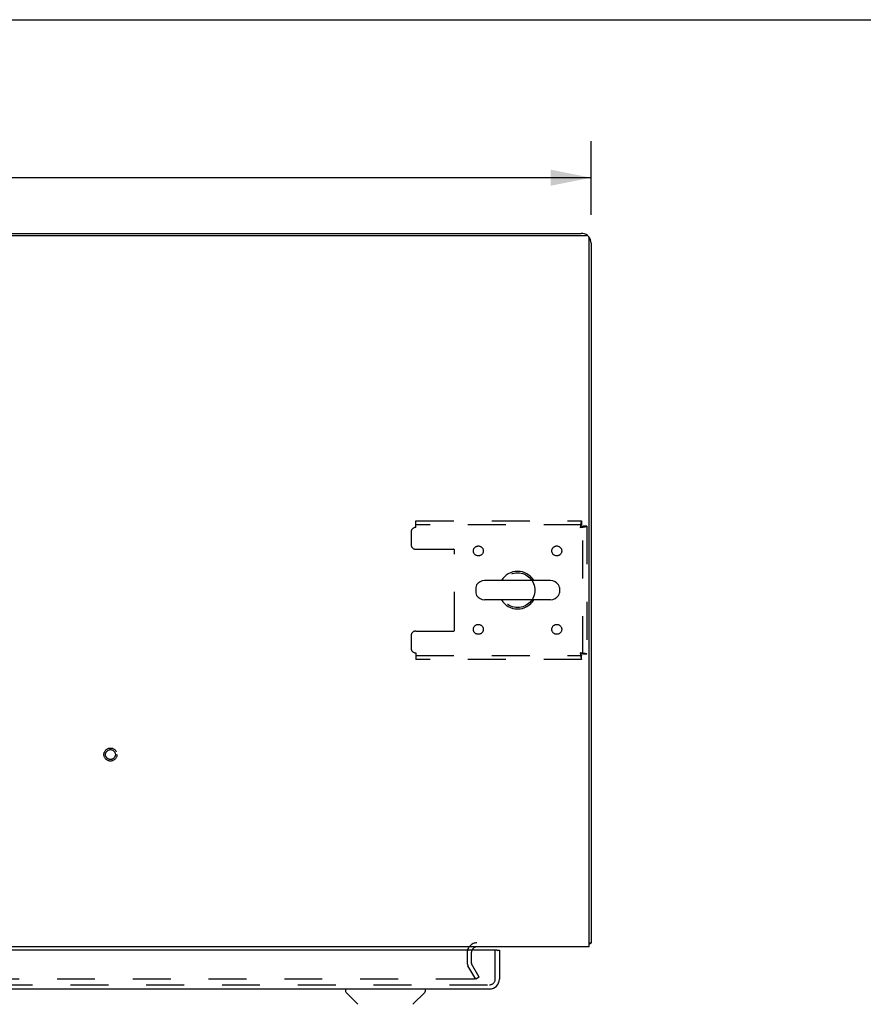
# Model space of a CAD drawing. Header units: inches. Extents: x 0 to 174, y 0 to 112.
# Tile 10 of 14: x 73 to 94, y 88 to 112. Entities that reach past the tile are written whole.
import ezdxf

# ---------------------------------------------------------------- set-up
doc = ezdxf.new("R2010")
doc.units = ezdxf.units.IN
doc.header["$LTSCALE"] = 9.560375
doc.header["$MEASUREMENT"] = 0
doc.linetypes.add('HIDDEN', pattern=[0.2, 0.1, -0.1])
doc.layers.get('0').update_dxf_attribs({"linetype": 'CONTINUOUS'})
for name, color, linetype in [('DEFAULT_2', 8, 'HIDDEN'), ('DIMENSIONS', 7, 'CONTINUOUS'), ('DOOR_ASSEMBLY', 7, 'CONTINUOUS')]:
    doc.layers.add(name, color=color, linetype=linetype)
doc.styles.get("Standard").update_dxf_attribs({"font": 'arial.ttf'})
doc.dimstyles.new('DIMSTYLE_1', dxfattribs={"dimtxt": 0.766875, "dimasz": 1.0225, "dimexe": 0.09, "dimexo": 0.07, "dimgap": 0.0375, "dimtad": 0, "dimtih": 1, "dimtoh": 1, "dimzin": 4, "dimdsep": 46, "dimtxsty": 'Standard', "dimblk": '_FILLED', "dimblk1": '_FILLED', "dimblk2": '_FILLED', "dimcen": 0.09, "dimadec": 3, "dimazin": 1, "dimtfac": 1, "dimtdec": 3, "dimtofl": 0, "dimtmove": 0, "dimatfit": 3, "dimldrblk": '_FILLED', "dimfxl": 0, "dimtolj": 1, "dimtzin": 4, "dimarcsym": 0})

# ---------------------------------------------------------------- blocks, each defined once
blk = doc.blocks.new('_FILLED')
at = {"color": 0, "linetype": 'ByBlock'}
blk.add_solid([(0, 0), (-1, 0.2), (-1, -0.2)], dxfattribs=at)
blk = doc.blocks.new('*D1')
at = {"layer": 'DIMENSIONS', "color": 2, "linetype": 'Continuous'}
for p, q in [((52.689, 107.555), (52.689, 109.411)), ((86.939, 107.555), (86.939, 109.411)), ((52.689, 108.49), (68.09, 108.49)), ((86.939, 108.49), (71.537, 108.49))]:
    blk.add_line(p, q, dxfattribs=at)
at = {"layer": 'DIMENSIONS', "color": 2, "linetype": 'Continuous', "xscale": 1.0225, "yscale": 1.0225, "zscale": 1.0225, "rotation": 180}
blk.add_blockref('_FILLED', (52.689, 108.49), dxfattribs=at)
at = {"layer": 'DIMENSIONS', "color": 2, "linetype": 'Continuous', "xscale": 1.0225, "yscale": 1.0225, "zscale": 1.0225}
blk.add_blockref('_FILLED', (86.939, 108.49), dxfattribs=at)
at = {"layer": 'DIMENSIONS', "color": 2, "linetype": 'Continuous', "insert": (69.814, 108.874), "char_height": 0.7669, "width": 2.67979, "attachment_point": 2, "line_spacing_factor": 0.9}
blk.add_mtext('34.25', dxfattribs=at)

msp = doc.modelspace()

# ---------------------------------------------------------------- linework, layer by layer
at = {"color": 7, "linetype": 'Continuous'}
for p, q in [((0, 112.475), (173.825, 112.475)), ((84.031, 98.15), (84.031, 98.022)), ((85.916, 98.328), (84.253, 98.328)), ((86.139, 98.15), (86.139, 98.022)), ((85.916, 97.845), (84.253, 97.845)), ((86.887, 89.19), (86.939, 89.19))]:
    msp.add_line(p, q, dxfattribs=at)
at = {"color": 3, "linetype": 'Continuous'}
for p, q in [((52.935, 107.086), (86.692, 107.086)), ((52.801, 107.034), (86.827, 107.034)), ((86.887, 89.086), (86.887, 106.974)), ((86.939, 106.84), (86.939, 89.19)), ((86.887, 89.086), (52.741, 89.086))]:
    msp.add_line(p, q, dxfattribs=at)
for points in [[(86.887, 89.17), (86.889, 89.171), (86.893, 89.172), (86.897, 89.173), (86.9, 89.174), (86.904, 89.175)], [(86.904, 89.175), (86.911, 89.176), (86.915, 89.177), (86.918, 89.177), (86.921, 89.178), (86.924, 89.179), (86.926, 89.179), (86.929, 89.18), (86.931, 89.181), (86.933, 89.182), (86.934, 89.183), (86.936, 89.184), (86.937, 89.185), (86.938, 89.186), (86.938, 89.187), (86.939, 89.189), (86.939, 89.19)]]:
    msp.add_lwpolyline(points, dxfattribs=at)
for centre, radius, start, end in [((86.692, 106.84), 0.246, 50.5532, 90), ((86.827, 106.974), 0.06, 0, 90), ((86.692, 106.84), 0.246, 0, 39.4476), ((84.06, 88.944), 0.142, 90, 153.5225)]:
    msp.add_arc(centre, radius, start, end, dxfattribs=at)
at = {"color": 7, "linetype": 'Continuous'}
for centre, radius, start, end in [((85.085, 98.086), 0.475, 30.5571, 149.4429), ((84.156, 98.15), 0.125, 146.8152, 180), ((84.253, 98.086), 0.241, 90, 146.8152), ((85.916, 98.086), 0.241, 33.1848, 90), ((86.014, 98.15), 0.125, 0, 33.1848), ((84.156, 98.022), 0.125, 180, 213.1848), ((84.253, 98.086), 0.241, 213.1848, 270), ((85.916, 98.086), 0.241, 270, 326.8152), ((86.014, 98.022), 0.125, 326.8152, 360), ((85.085, 98.086), 0.475, 210.5571, 329.4429)]:
    msp.add_arc(centre, radius, start, end, dxfattribs=at)
at = {"layer": 'DEFAULT_2', "color": 8, "linetype": 'HIDDEN'}
for p, q in [((82.522, 99.836), (86.701, 99.836)), ((82.522, 99.669), (82.522, 99.836)), ((86.701, 99.836), (86.701, 99.732)), ((86.701, 99.732), (82.522, 99.732)), ((86.835, 99.702), (86.731, 99.702)), ((86.731, 96.47), (86.731, 99.702)), ((86.835, 99.702), (86.835, 96.47)), ((82.397, 99.544), (82.397, 99.242)), ((82.522, 99.117), (83.467, 99.117)), ((83.497, 97.085), (83.497, 99.087)), ((82.397, 96.93), (82.397, 96.628)), ((82.522, 97.055), (83.467, 97.055)), ((82.522, 96.503), (82.522, 96.336)), ((82.522, 96.44), (86.701, 96.44)), ((86.701, 96.336), (86.701, 96.44)), ((86.835, 96.47), (86.731, 96.47)), ((86.701, 96.336), (82.522, 96.336)), ((83.814, 88.944), (83.814, 88.682)), ((83.918, 88.944), (83.918, 88.682)), ((84.118, 88.326), (83.922, 88.665)), ((84.028, 88.274), (83.832, 88.613)), ((83.982, 88.274), (55.645, 88.274)), ((84.118, 88.326), (84.028, 88.274))]:
    msp.add_line(p, q, dxfattribs=at)
for points in [[(86.701, 99.836), (86.698, 99.835), (86.696, 99.832), (86.694, 99.827), (86.691, 99.82), (86.689, 99.811), (86.687, 99.8), (86.684, 99.787), (86.682, 99.773), (86.68, 99.758), (86.677, 99.742), (86.675, 99.724), (86.673, 99.706), (86.67, 99.688), (86.668, 99.669)], [(86.701, 99.732), (86.698, 99.732), (86.696, 99.731), (86.694, 99.729), (86.691, 99.726), (86.689, 99.722), (86.687, 99.718), (86.684, 99.714), (86.682, 99.708), (86.68, 99.703), (86.677, 99.696), (86.675, 99.69), (86.673, 99.683), (86.67, 99.676), (86.668, 99.669)], [(86.668, 99.669), (86.675, 99.671), (86.682, 99.674), (86.689, 99.676), (86.695, 99.679), (86.701, 99.681), (86.707, 99.683), (86.712, 99.686), (86.717, 99.688), (86.721, 99.69), (86.725, 99.693), (86.727, 99.695), (86.729, 99.697), (86.73, 99.7), (86.731, 99.702)], [(86.668, 99.669), (86.686, 99.671), (86.705, 99.674), (86.723, 99.676), (86.74, 99.679), (86.757, 99.681), (86.772, 99.683), (86.786, 99.686), (86.798, 99.688), (86.809, 99.69), (86.818, 99.693), (86.825, 99.695), (86.831, 99.697), (86.834, 99.7), (86.835, 99.702)], [(86.835, 96.47), (86.834, 96.472), (86.831, 96.475), (86.825, 96.477), (86.818, 96.48), (86.809, 96.482), (86.798, 96.484), (86.786, 96.487), (86.772, 96.489), (86.757, 96.491), (86.74, 96.494), (86.723, 96.496), (86.705, 96.498), (86.686, 96.501), (86.668, 96.503)], [(86.668, 96.503), (86.67, 96.496), (86.673, 96.489), (86.675, 96.482), (86.677, 96.476), (86.68, 96.47), (86.682, 96.464), (86.684, 96.459), (86.687, 96.454), (86.689, 96.45), (86.691, 96.446), (86.694, 96.444), (86.696, 96.442), (86.698, 96.441), (86.701, 96.44)], [(86.731, 96.47), (86.73, 96.472), (86.729, 96.475), (86.727, 96.477), (86.725, 96.48), (86.721, 96.482), (86.717, 96.484), (86.712, 96.487), (86.707, 96.489), (86.701, 96.491), (86.695, 96.494), (86.689, 96.496), (86.682, 96.498), (86.675, 96.501), (86.668, 96.503)], [(86.668, 96.503), (86.67, 96.484), (86.673, 96.466), (86.675, 96.448), (86.677, 96.431), (86.68, 96.414), (86.682, 96.399), (86.684, 96.385), (86.687, 96.373), (86.689, 96.362), (86.691, 96.353), (86.694, 96.345), (86.696, 96.34), (86.698, 96.337), (86.701, 96.336)], [(84.002, 88.291), (84.002, 88.29), (84.002, 88.288), (84.002, 88.287), (84.001, 88.285), (84, 88.283), (83.999, 88.282), (83.998, 88.28), (83.997, 88.279), (83.995, 88.278), (83.994, 88.277), (83.992, 88.276), (83.99, 88.275), (83.988, 88.274), (83.986, 88.274), (83.984, 88.274), (83.982, 88.274)], [(84, 88.299), (84.001, 88.297), (84.002, 88.295), (84.002, 88.294), (84.002, 88.292), (84.002, 88.291)]]:
    msp.add_lwpolyline(points, dxfattribs=at)
for centre, radius in [((84.095, 99.076), 0.125), ((86.074, 99.076), 0.125), ((85.085, 98.086), 0.438), ((84.095, 97.097), 0.125), ((86.074, 97.097), 0.125), ((74.814, 93.94), 0.164), ((74.814, 93.94), 0.124)]:
    msp.add_circle(centre, radius, dxfattribs=at)
for centre, radius, start, end in [((82.522, 99.544), 0.125, 90, 180), ((82.522, 99.242), 0.125, 180, 270), ((83.467, 99.087), 0.03, 0, 90), ((82.522, 96.93), 0.125, 90, 180), ((83.467, 97.085), 0.03, 270, 360), ((82.522, 96.628), 0.125, 180, 270), ((84.06, 88.944), 0.246, 90, 180), ((84.06, 88.944), 0.142, 153.5225, 180), ((83.951, 88.682), 0.137, 180, 210), ((83.951, 88.682), 0.033, 180, 210)]:
    msp.add_arc(centre, radius, start, end, dxfattribs=at)
at = {"layer": 'DOOR_ASSEMBLY', "color": 3, "linetype": 'Continuous'}
for p, q in [((84.564, 89.007), (54.731, 89.007)), ((84.626, 89.007), (84.626, 88.275)), ((54.685, 88.028), (84.38, 88.028))]:
    msp.add_line(p, q, dxfattribs=at)
at = {"layer": 'DOOR_ASSEMBLY', "color": 8, "linetype": 'HIDDEN'}
for p, q in [((84.522, 88.275), (84.522, 89.007)), ((54.685, 88.132), (84.38, 88.132))]:
    msp.add_line(p, q, dxfattribs=at)
at = {"layer": 'DOOR_ASSEMBLY', "color": 7, "linetype": 'Continuous'}
for p, q in [((84.564, 89.007), (84.626, 89.007)), ((80.747, 88.028), (80.747, 87.966)), ((81.057, 87.64), (80.759, 87.938)), ((82.446, 87.64), (82.744, 87.938)), ((82.755, 88.028), (82.755, 87.966))]:
    msp.add_line(p, q, dxfattribs=at)
at = {"layer": 'DOOR_ASSEMBLY', "color": 3, "linetype": 'Continuous'}
for centre, radius, start, end in [((84.564, 88.987), 0.02, 0, 90), ((84.38, 88.275), 0.246, 270, 360)]:
    msp.add_arc(centre, radius, start, end, dxfattribs=at)
at = {"layer": 'DOOR_ASSEMBLY', "color": 8, "linetype": 'HIDDEN'}
msp.add_arc((84.38, 88.275), 0.142, 270, 360, dxfattribs=at)
at = {"layer": 'DOOR_ASSEMBLY', "color": 7, "linetype": 'Continuous'}
for centre, start, end in [((80.787, 87.966), 180, 225), ((82.716, 87.966), 315, 360)]:
    msp.add_arc(centre, 0.0394, start, end, dxfattribs=at)

# ---------------------------------------------------------------- dimensions: what is measured, and where the dimension line sits
at = {"layer": 'DIMENSIONS', "color": 2, "linetype": 'Continuous'}
dim = msp.add_linear_dim(base=(52.689, 108.49), p1=(86.939, 107.485), p2=(52.689, 107.485), angle=180, dimstyle='DIMSTYLE_1', dxfattribs=at)
dim.commit()
dim.dimension.update_dxf_attribs({"geometry": '*D1', "text_midpoint": (69.815, 108.486), "dimtype": 160})

doc.saveas('drawing.dxf')
